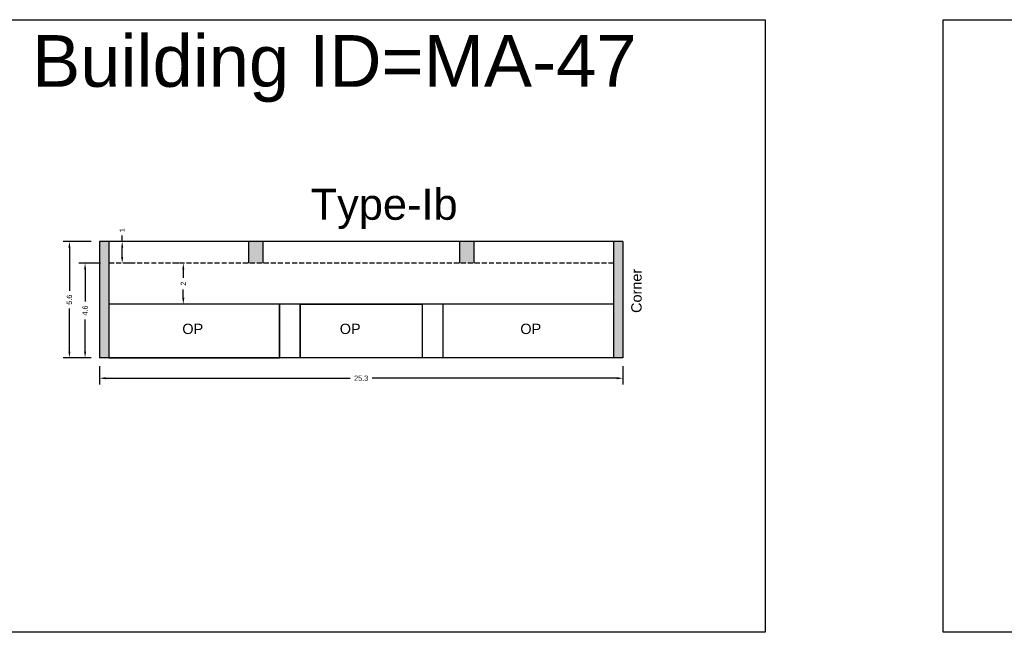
# Model space of a CAD drawing. Header units: metres. Extents: x 3416649 to 3417100, y -6712966 to -6712690.
# Tile 45 of 72: x 3416907 to 3416955, y -6712848 to -6712818. Entities that reach past the tile are written whole.
import ezdxf

# ---------------------------------------------------------------- set-up
doc = ezdxf.new("R2010")
doc.units = ezdxf.units.M
doc.linetypes.add('ACAD_ISO02W100', pattern=[15, 12, -3])
doc.layers.add('Dotted', color=7, linetype='ACAD_ISO02W100', plot=False)
doc.styles.get("Standard").update_dxf_attribs({"font": 'arial.ttf'})
doc.dimstyles.new('ISO-25', dxfattribs={"dimtxt": 0.25, "dimasz": 0.3, "dimexe": 0.3, "dimexo": 0.4, "dimgap": 0.2, "dimtad": 0, "dimdec": 1, "dimdsep": 46, "dimtxsty": 'Standard', "dimcen": 2.5, "dimadec": 0, "dimazin": 0, "dimtfac": 1, "dimtdec": 1, "dimtmove": 0, "dimatfit": 3, "dimfxl": 1, "dimarcsym": 0})

# ---------------------------------------------------------------- blocks, each defined once
blk = doc.blocks.new('*D385')
at = {"color": 0, "lineweight": -2, "transparency": 16777216}
for p, q in [((3416911.312, -6712834.767), (3416911.312, -6712835.654)), ((3416936.612, -6712834.767), (3416936.612, -6712835.654)), ((3416911.612, -6712835.354), (3416923.435, -6712835.354)), ((3416936.312, -6712835.354), (3416924.488, -6712835.354))]:
    blk.add_line(p, q, dxfattribs=at)
at = {"color": 0, "transparency": 16777216}
for points in [[(3416911.612, -6712835.304), (3416911.612, -6712835.404), (3416911.312, -6712835.354)], [(3416936.312, -6712835.304), (3416936.312, -6712835.404), (3416936.612, -6712835.354)]]:
    blk.add_solid(points, dxfattribs=at)
at = {"layer": 'Defpoints', "color": 0, "transparency": 16777216}
for p in [(3416911.312, -6712834.367), (3416936.612, -6712834.367), (3416936.612, -6712835.354)]:
    blk.add_point(p, dxfattribs=at)
at = {"color": 0, "transparency": 16777216, "insert": (3416923.962, -6712835.354), "char_height": 0.25, "attachment_point": 5}
blk.add_mtext('25.3', dxfattribs=at)
blk = doc.blocks.new('*D386')
at = {"color": 0, "lineweight": -2, "transparency": 16777216}
for p, q in [((3416911.362, -6712829.797), (3416910.32, -6712829.797)), ((3416910.62, -6712830.097), (3416910.62, -6712831.65)), ((3416910.62, -6712834.067), (3416910.62, -6712832.515)), ((3416910.912, -6712834.367), (3416910.32, -6712834.367))]:
    blk.add_line(p, q, dxfattribs=at)
at = {"color": 0, "transparency": 16777216}
for points in [[(3416910.57, -6712830.097), (3416910.67, -6712830.097), (3416910.62, -6712829.797)], [(3416910.57, -6712834.067), (3416910.67, -6712834.067), (3416910.62, -6712834.367)]]:
    blk.add_solid(points, dxfattribs=at)
at = {"layer": 'Defpoints', "color": 0, "transparency": 16777216}
for p in [(3416910.62, -6712829.797), (3416911.762, -6712829.797), (3416911.312, -6712834.367)]:
    blk.add_point(p, dxfattribs=at)
at = {"color": 0, "transparency": 16777216, "insert": (3416910.62, -6712832.082), "char_height": 0.25, "attachment_point": 5, "rotation": 90}
blk.add_mtext('4.6', dxfattribs=at)
blk = doc.blocks.new('*D387')
at = {"color": 0, "lineweight": -2, "transparency": 16777216}
for p, q in [((3416912.413, -6712828.747), (3416912.413, -6712828.447)), ((3416912.813, -6712828.747), (3416912.713, -6712828.747)), ((3416912.413, -6712829.497), (3416912.413, -6712829.047)), ((3416912.813, -6712829.797), (3416912.713, -6712829.797))]:
    blk.add_line(p, q, dxfattribs=at)
at = {"color": 0, "transparency": 16777216}
for points in [[(3416912.363, -6712829.047), (3416912.463, -6712829.047), (3416912.413, -6712828.747)], [(3416912.363, -6712829.497), (3416912.463, -6712829.497), (3416912.413, -6712829.797)]]:
    blk.add_solid(points, dxfattribs=at)
at = {"layer": 'Defpoints', "color": 0, "transparency": 16777216}
for p in [(3416912.413, -6712828.747), (3416912.413, -6712828.747), (3416912.413, -6712829.797)]:
    blk.add_point(p, dxfattribs=at)
at = {"color": 0, "transparency": 16777216, "insert": (3416912.413, -6712828.201), "char_height": 0.25, "attachment_point": 5, "rotation": 90}
blk.add_mtext('1', dxfattribs=at)
blk = doc.blocks.new('*D388')
at = {"color": 0, "lineweight": -2, "transparency": 16777216}
for p, q in [((3416910.912, -6712828.747), (3416909.562, -6712828.747)), ((3416909.862, -6712829.047), (3416909.862, -6712831.13)), ((3416909.862, -6712834.067), (3416909.862, -6712831.985)), ((3416910.912, -6712834.367), (3416909.562, -6712834.367))]:
    blk.add_line(p, q, dxfattribs=at)
at = {"color": 0, "transparency": 16777216}
for points in [[(3416909.812, -6712829.047), (3416909.912, -6712829.047), (3416909.862, -6712828.747)], [(3416909.812, -6712834.067), (3416909.912, -6712834.067), (3416909.862, -6712834.367)]]:
    blk.add_solid(points, dxfattribs=at)
at = {"layer": 'Defpoints', "color": 0, "transparency": 16777216}
for p in [(3416909.862, -6712828.747), (3416911.312, -6712828.747), (3416911.312, -6712834.367)]:
    blk.add_point(p, dxfattribs=at)
at = {"color": 0, "transparency": 16777216, "insert": (3416909.862, -6712831.557), "char_height": 0.25, "attachment_point": 5, "rotation": 90}
blk.add_mtext('5.6', dxfattribs=at)
blk = doc.blocks.new('*D389')
at = {"color": 0, "lineweight": -2, "transparency": 16777216}
for p, q in [((3416915.143, -6712829.797), (3416915.067, -6712829.797)), ((3416915.367, -6712830.097), (3416915.367, -6712830.5)), ((3416915.367, -6712831.467), (3416915.367, -6712831.065)), ((3416915.143, -6712831.767), (3416915.067, -6712831.767))]:
    blk.add_line(p, q, dxfattribs=at)
at = {"color": 0, "transparency": 16777216}
for points in [[(3416915.317, -6712830.097), (3416915.417, -6712830.097), (3416915.367, -6712829.797)], [(3416915.317, -6712831.467), (3416915.417, -6712831.467), (3416915.367, -6712831.767)]]:
    blk.add_solid(points, dxfattribs=at)
at = {"layer": 'Defpoints', "color": 0, "transparency": 16777216}
for p in [(3416915.367, -6712829.797), (3416915.543, -6712829.797), (3416915.543, -6712831.767)]:
    blk.add_point(p, dxfattribs=at)
at = {"color": 0, "transparency": 16777216, "insert": (3416915.367, -6712830.782), "char_height": 0.25, "attachment_point": 5, "rotation": 90}
blk.add_mtext('2', dxfattribs=at)

msp = doc.modelspace()

# ---------------------------------------------------------------- hatches: boundary and pattern name
h = msp.add_hatch(color=256)
h.dxf.hatch_style = 1
h.paths.add_polyline_path([(3416936.612, -6712828.747), (3416936.162, -6712828.747), (3416936.162, -6712834.367), (3416936.612, -6712834.367)])
h.paths.add_polyline_path([(3416929.412, -6712829.797), (3416929.412, -6712828.747), (3416928.712, -6712828.747), (3416928.712, -6712829.797)])
h.paths.add_polyline_path([(3416918.512, -6712829.797), (3416919.212, -6712829.797), (3416919.212, -6712828.747), (3416918.512, -6712828.747)])
h.paths.add_polyline_path([(3416911.312, -6712834.367), (3416911.762, -6712834.367), (3416911.762, -6712828.747), (3416911.312, -6712828.747)])

# ---------------------------------------------------------------- linework, layer by layer
for points in [[(3416904.495, -6712818.02), (3416943.481, -6712818.02), (3416943.481, -6712847.639), (3416904.495, -6712847.639)], [(3416952.088, -6712818.02), (3416993.301, -6712818.02), (3416993.301, -6712847.639), (3416952.088, -6712847.639)], [(3416920.012, -6712831.767), (3416911.762, -6712831.767), (3416911.762, -6712834.367), (3416920.012, -6712834.367)], [(3416921.012, -6712831.767), (3416926.912, -6712831.767), (3416926.912, -6712834.367), (3416921.012, -6712834.367)]]:
    msp.add_lwpolyline(points, close=True)
for points in [[(3416936.612, -6712828.747), (3416911.312, -6712828.747)], [(3416911.312, -6712828.747), (3416911.312, -6712834.367)], [(3416911.762, -6712828.747), (3416911.762, -6712834.367)], [(3416918.512, -6712828.747), (3416918.512, -6712829.797)], [(3416919.212, -6712828.747), (3416919.212, -6712829.797)], [(3416928.712, -6712828.747), (3416928.712, -6712829.797)], [(3416929.412, -6712828.747), (3416929.412, -6712829.797)], [(3416936.162, -6712828.747), (3416936.162, -6712834.367)], [(3416936.612, -6712828.747), (3416936.612, -6712834.367)], [(3416936.162, -6712831.767), (3416911.762, -6712831.767)], [(3416920.012, -6712831.767), (3416920.012, -6712834.367)], [(3416921.012, -6712831.767), (3416921.012, -6712834.367)], [(3416926.912, -6712831.767), (3416926.912, -6712834.367)], [(3416927.912, -6712831.767), (3416927.912, -6712834.367)], [(3416936.612, -6712834.367), (3416911.312, -6712834.367)]]:
    msp.add_lwpolyline(points)
at = {"layer": 'Dotted', "ltscale": 0.02}
msp.add_lwpolyline([(3416936.162, -6712829.797), (3416911.762, -6712829.797)], dxfattribs=at)

# ---------------------------------------------------------------- texts
at = {"attachment_point": 1}
for s, width, heights, insert, char_height in [('Building ID=MA-47', 67.86454, [0.517], (3416908.058, -6712818.765), 2.5), ('Type-Ib ', 9.99112, [0.517], (3416921.521, -6712826.193), 1.5), ('OP', 1.17554, [0], (3416915.32, -6712832.718), 0.5), ('OP', 1.17554, [0], (3416922.928, -6712832.718), 0.5), ('OP', 1.17554, [0], (3416931.655, -6712832.718), 0.5)]:
    msp.add_mtext_dynamic_manual_height_columns(s, width=width, gutter_width=12.5, heights=heights, dxfattribs=dict(at, insert=insert, char_height=char_height))
at = {"insert": (3416937.015, -6712832.198), "char_height": 0.5, "attachment_point": 1, "rotation": 90}
msp.add_mtext_dynamic_manual_height_columns('Corner', width=1.17554, gutter_width=12.5, heights=[0], dxfattribs=at)

# ---------------------------------------------------------------- dimensions: what is measured, and where the dimension line sits
for base, p1, p2, picture, middle in [((3416912.412747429, -6712828.747398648), (3416912.412747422, -6712829.797398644), (3416912.412747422, -6712828.747398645), '*D387', (3416912.412747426, -6712828.201354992)), ((3416909.862, -6712828.747), (3416911.312, -6712834.367), (3416911.312, -6712828.747), '*D388', (3416909.862, -6712831.557)), ((3416910.62, -6712829.797), (3416911.312, -6712834.367), (3416911.762, -6712829.797), '*D386', (3416910.62, -6712832.082)), ((3416915.367, -6712829.797), (3416915.543, -6712831.767), (3416915.543, -6712829.797), '*D389', (3416915.367, -6712830.782))]:
    dim = msp.add_linear_dim(base=base, p1=p1, p2=p2, angle=90, dimstyle='ISO-25')
    dim.commit()
    dim.dimension.update_dxf_attribs({"geometry": picture, "text_midpoint": middle})
dim = msp.add_linear_dim(base=(3416936.612, -6712835.354), p1=(3416911.312, -6712834.367), p2=(3416936.612, -6712834.367), dimstyle='ISO-25')
dim.commit()
dim.dimension.update_dxf_attribs({"geometry": '*D385', "text_midpoint": (3416923.962, -6712835.354)})

doc.saveas('drawing.dxf')
